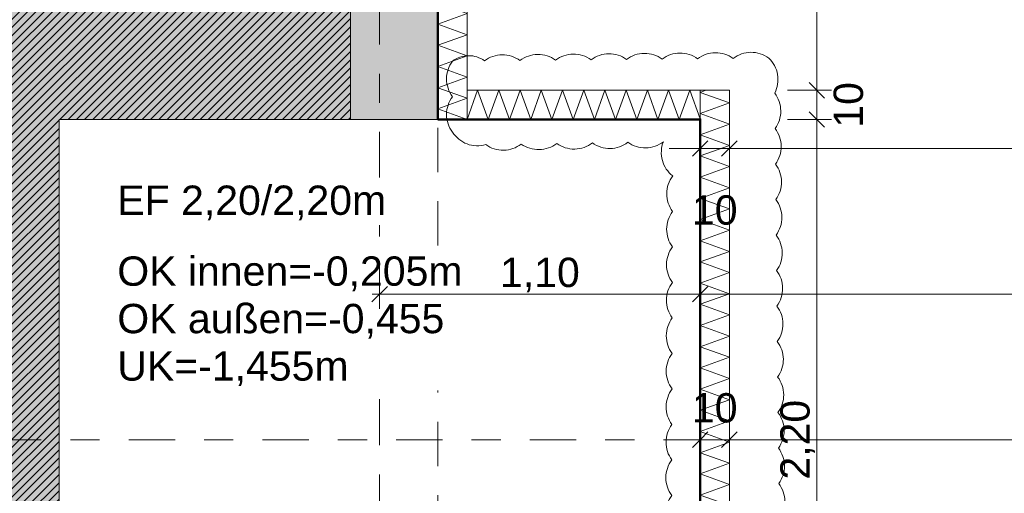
# Model space of a CAD drawing. Header units: metres. Extents: x -273 to 6, y -183 to 13.
# Tile 236 of 256: x -75.91 to -72.53, y -23.13 to -21.5. Entities that reach past the tile are written whole.
import ezdxf

# ---------------------------------------------------------------- set-up
doc = ezdxf.new("R2010")
doc.units = ezdxf.units.M
doc.header["$LTSCALE"] = 0.05
doc.header["$PDMODE"] = 1
doc.header["$PDSIZE"] = -2
doc.linetypes.add('ISO-02 Strichlinie', pattern=[3.81, 3.048, -0.762])
doc.linetypes.add('Linienart-53', pattern=[5.291531, 3.175, -1.058062, 0.352704, -0.705764])
doc.layers.get('0').update_dxf_attribs({"lineweight": 25})
for name, color, linetype, lineweight, true_color in [('00 -Bauelemente -Dämmung innen', 7, 'Continuous', 9, 0xff7fe6), ('30 -32 Gründung- 2 Flachgründungen u. Bodenplatten', 7, 'Continuous', 9, 0xff6633), ('30 -32 Gründung-4 Frostschürze', 7, 'Continuous', 9, 0x66aaff), ('70 -72 Beschriftung- 1 Beschriftung allgemein', 7, 'Continuous', 9, 0xff6633), ('70 -76 Bemaßung- 2 Allgemein', 7, 'Continuous', 5, 0x6666cc), ('70 -77 Revision- 2 Wolken', 7, 'Continuous', 18, 0x944cff)]:
    doc.layers.add(name, color=color, linetype=linetype, lineweight=lineweight, true_color=true_color)
for name, color, linetype, lineweight in [('30 -35 Decken- 2 Beläge- Dämmung', 7, 'Continuous', 9), ('70 -71 Achsen- 1 Gebäudeachsen', 7, 'Linienart-53', 18), ('Keine', 7, 'Continuous', 9)]:
    doc.layers.add(name, color=color, linetype=linetype, lineweight=lineweight)
doc.styles.add('Arial', font='arial.ttf')
doc.dimstyles.new('k+k_klein', dxfattribs={"dimtxt": 0.100689, "dimasz": 0.05302, "dimexe": 0.05, "dimexo": 0.15, "dimgap": 0.005, "dimtad": 1, "dimdec": 3, "dimtxsty": 'Arial', "dimblk": 'VW_SLASH-2', "dimblk1": 'VW_SLASH-2', "dimblk2": 'VW_SLASH-2', "dimcen": 0, "dimdle": 0.025, "dimadec": 3, "dimazin": 0, "dimtfac": 0.75, "dimtdec": 3, "dimtix": 1, "dimtmove": 0, "dimatfit": 0, "dimldrblk": 'VW_FILLEDARROW', "dimfxl": 0.1, "dimfxlon": 1, "dimfrac": 2, "dimtolj": 1, "dimarcsym": 0})

# ---------------------------------------------------------------- blocks, each defined once
blk = doc.blocks.new('_Achsen (3D)')
at = {"layer": '70 -71 Achsen- 1 Gebäudeachsen', "transparency": 33554687}
for p, q in [((-74.671, 3.8), (-74.671, -46.172)), ((-179.668, -22.947), (3.826, -22.947))]:
    blk.add_line(p, q, dxfattribs=at)
blk = doc.blocks.new('Gruppe-13')
at = {"color": 255, "linetype": 'Continuous', "lineweight": 5}
blk.add_wipeout([(-74.371, -21.847), (-73.571, -21.847), (-73.571, -21.747), (-74.371, -21.747)], dxfattribs=at).dxf.layer = '00 -Bauelemente -Dämmung innen'
blk = doc.blocks.new('Gruppe-14')
at = {"layer": '00 -Bauelemente -Dämmung innen', "color": 7, "transparency": 33554687, "flags": 128}
blk.add_lwpolyline([(-74.371, -21.847), (-74.3346, -21.747), (-74.2982, -21.847), (-74.2618, -21.747), (-74.2254, -21.847), (-74.189, -21.747), (-74.1526, -21.847), (-74.1162, -21.747), (-74.0798, -21.847), (-74.0434, -21.747), (-74.007, -21.847), (-73.9706, -21.747), (-73.9342, -21.847), (-73.8978, -21.747), (-73.8614, -21.847), (-73.825, -21.747), (-73.7886, -21.847), (-73.7523, -21.747), (-73.7159, -21.847), (-73.6795, -21.747), (-73.6431, -21.847), (-73.6067, -21.747), (-73.571, -21.845)], dxfattribs=at)
blk = doc.blocks.new('Gruppe-15')
at = {"layer": '00 -Bauelemente -Dämmung innen', "color": 7, "linetype": 'Continuous', "lineweight": 9, "transparency": 33554687}
blk.add_line((-74.371, -21.747), (-74.371, -21.847), dxfattribs=at)
blk = doc.blocks.new('Gruppe-16')
at = {"layer": '00 -Bauelemente -Dämmung innen', "color": 7, "linetype": 'Continuous', "lineweight": 9, "transparency": 33554687}
blk.add_line((-73.571, -21.847), (-73.571, -21.747), dxfattribs=at)
blk = doc.blocks.new('Gruppe-17')
at = {"color": 7, "transparency": 33554687}
for name in ['Gruppe-15', 'Gruppe-16']:
    blk.add_blockref(name, (0, 0), dxfattribs=at)
blk = doc.blocks.new('Gruppe-18')
at = {"layer": '00 -Bauelemente -Dämmung innen', "color": 7, "linetype": 'Continuous', "lineweight": 9, "transparency": 33554687}
blk.add_line((-73.571, -21.747), (-74.371, -21.747), dxfattribs=at)
blk = doc.blocks.new('Gruppe-19')
at = {"layer": '00 -Bauelemente -Dämmung innen', "color": 7, "linetype": 'Continuous', "lineweight": 9, "transparency": 33554687}
blk.add_line((-74.371, -21.847), (-73.571, -21.847), dxfattribs=at)
blk = doc.blocks.new('Gruppe-20')
at = {"color": 7, "transparency": 33554687}
for name in ['Gruppe-18', 'Gruppe-19']:
    blk.add_blockref(name, (0, 0), dxfattribs=at)
blk = doc.blocks.new('Gruppe-21')
at = {"layer": '00 -Bauelemente -Dämmung innen', "color": 7}
blk.add_blockref('Gruppe-13', (0, 0), dxfattribs=at)
at = {"color": 7, "transparency": 33554687}
for name in ['Gruppe-17', 'Gruppe-20']:
    blk.add_blockref(name, (0, 0), dxfattribs=at)
at = {"layer": '00 -Bauelemente -Dämmung innen', "color": 7, "transparency": 33554687}
blk.add_blockref('Gruppe-14', (0, 0), dxfattribs=at)
blk = doc.blocks.new('Gruppe-22')
at = {"layer": '00 -Bauelemente -Dämmung innen', "color": 7, "transparency": 33554687}
blk.add_blockref('Gruppe-21', (0, 0), dxfattribs=at)
at = {"layer": '00 -Bauelemente -Dämmung innen', "color": 0, "flags": 1}
for tag in ['prm0_value', 'prm1_value', 'prm2_value', 'prm3_value', 'prm4_value', 'prm5_value', 'prm6_value', 'IFC_UUID', 'instanceID', 'prm0_name', 'prm0_type', 'prm1_name', 'prm1_type', 'prm2_name', 'prm2_type', 'prm3_name', 'prm3_type', 'prm4_name', 'prm4_type', 'prm5_name', 'prm5_type', 'prm6_name', 'prm6_type']:
    blk.add_attdef(tag, (-74.371, -21.847), '', height=0.00018, dxfattribs=at)
blk = doc.blocks.new('Gruppe-23')
at = {"color": 255, "linetype": 'Continuous', "lineweight": 5}
blk.add_wipeout([(-73.471, -24.047), (-73.471, -21.747), (-73.571, -21.747), (-73.571, -24.047)], dxfattribs=at).dxf.layer = '00 -Bauelemente -Dämmung innen'
blk = doc.blocks.new('Gruppe-24')
at = {"layer": '00 -Bauelemente -Dämmung innen', "color": 7, "transparency": 33554687, "flags": 128}
blk.add_lwpolyline([(-73.471, -24.047), (-73.571, -24.0106), (-73.471, -23.9742), (-73.571, -23.9379), (-73.471, -23.9015), (-73.571, -23.8651), (-73.471, -23.8287), (-73.571, -23.7923), (-73.471, -23.7559), (-73.571, -23.7195), (-73.471, -23.6831), (-73.571, -23.6467), (-73.471, -23.6103), (-73.571, -23.5739), (-73.471, -23.5375), (-73.571, -23.5011), (-73.471, -23.4647), (-73.571, -23.4283), (-73.471, -23.3919), (-73.571, -23.3555), (-73.471, -23.3191), (-73.571, -23.2827), (-73.471, -23.2463), (-73.571, -23.2099), (-73.471, -23.1735), (-73.571, -23.1371), (-73.471, -23.1007), (-73.571, -23.0643), (-73.471, -23.0279), (-73.571, -22.9915), (-73.471, -22.9551), (-73.571, -22.9187), (-73.471, -22.8823), (-73.571, -22.8459), (-73.471, -22.8095), (-73.571, -22.7731), (-73.471, -22.7367), (-73.571, -22.7004), (-73.471, -22.664), (-73.571, -22.6276), (-73.471, -22.5912), (-73.571, -22.5548), (-73.471, -22.5184), (-73.571, -22.482), (-73.471, -22.4456), (-73.571, -22.4092), (-73.471, -22.3728), (-73.571, -22.3364), (-73.471, -22.3), (-73.571, -22.2636), (-73.471, -22.2272), (-73.571, -22.1908), (-73.471, -22.1544), (-73.571, -22.118), (-73.471, -22.0816), (-73.571, -22.0452), (-73.471, -22.0088), (-73.571, -21.9724), (-73.471, -21.936), (-73.571, -21.8996), (-73.471, -21.8632), (-73.571, -21.8268), (-73.471, -21.7904), (-73.571, -21.754), (-73.5518, -21.747)], dxfattribs=at)
blk = doc.blocks.new('Gruppe-25')
at = {"layer": '00 -Bauelemente -Dämmung innen', "color": 7, "linetype": 'Continuous', "lineweight": 9, "transparency": 33554687}
blk.add_line((-73.571, -24.047), (-73.471, -24.047), dxfattribs=at)
blk = doc.blocks.new('Gruppe-26')
at = {"layer": '00 -Bauelemente -Dämmung innen', "color": 7, "linetype": 'Continuous', "lineweight": 9, "transparency": 33554687}
blk.add_line((-73.471, -21.747), (-73.571, -21.747), dxfattribs=at)
blk = doc.blocks.new('Gruppe-27')
at = {"color": 7, "transparency": 33554687}
for name in ['Gruppe-26', 'Gruppe-25']:
    blk.add_blockref(name, (0, 0), dxfattribs=at)
blk = doc.blocks.new('Gruppe-28')
at = {"layer": '00 -Bauelemente -Dämmung innen', "color": 7, "linetype": 'Continuous', "lineweight": 9, "transparency": 33554687}
blk.add_line((-73.571, -21.747), (-73.571, -24.047), dxfattribs=at)
blk = doc.blocks.new('Gruppe-29')
at = {"layer": '00 -Bauelemente -Dämmung innen', "color": 7, "linetype": 'Continuous', "lineweight": 9, "transparency": 33554687}
blk.add_line((-73.471, -24.047), (-73.471, -21.747), dxfattribs=at)
blk = doc.blocks.new('Gruppe-30')
at = {"color": 7, "transparency": 33554687}
for name in ['Gruppe-28', 'Gruppe-29']:
    blk.add_blockref(name, (0, 0), dxfattribs=at)
blk = doc.blocks.new('Gruppe-31')
at = {"layer": '00 -Bauelemente -Dämmung innen', "color": 7}
blk.add_blockref('Gruppe-23', (0, 0), dxfattribs=at)
at = {"color": 7, "transparency": 33554687}
for name in ['Gruppe-27', 'Gruppe-30']:
    blk.add_blockref(name, (0, 0), dxfattribs=at)
at = {"layer": '00 -Bauelemente -Dämmung innen', "color": 7, "transparency": 33554687}
blk.add_blockref('Gruppe-24', (0, 0), dxfattribs=at)
blk = doc.blocks.new('Gruppe-32')
at = {"layer": '00 -Bauelemente -Dämmung innen', "color": 7, "transparency": 33554687}
blk.add_blockref('Gruppe-31', (0, 0), dxfattribs=at)
at = {"layer": '00 -Bauelemente -Dämmung innen', "color": 0, "flags": 1}
for tag in ['prm0_value', 'prm1_value', 'prm2_value', 'prm3_value', 'prm4_value', 'prm5_value', 'prm6_value', 'IFC_UUID', 'instanceID', 'prm0_name', 'prm0_type', 'prm1_name', 'prm1_type', 'prm2_name', 'prm2_type', 'prm3_name', 'prm3_type', 'prm4_name', 'prm4_type', 'prm5_name', 'prm5_type', 'prm6_name', 'prm6_type']:
    blk.add_attdef(tag, (-73.571, -24.047), '', height=0.00018, dxfattribs=at)
blk = doc.blocks.new('Gruppe-2387')
at = {"layer": '30 -32 Gründung- 2 Flachgründungen u. Bodenplatten', "flags": 128}
blk.add_lwpolyline([(-75.771, -21.847), (-73.571, -21.847), (-73.571, -24.047), (-75.771, -24.047)], close=True, dxfattribs=at)
at = {"color": 255}
for points in [[(-75.571, -22.2093), (-74.6426, -22.2093), (-74.6426, -22.047), (-75.571, -22.047)], [(-75.571, -22.7773), (-74.3798, -22.7773), (-74.3798, -22.2905), (-75.571, -22.2905)]]:
    blk.add_wipeout(points, dxfattribs=at).dxf.layer = '70 -72 Beschriftung- 1 Beschriftung allgemein'
at = {"layer": '70 -72 Beschriftung- 1 Beschriftung allgemein', "char_height": 0.100689, "attachment_point": 1, "line_spacing_factor": 0.970891, "style": 'Arial'}
for s, insert in [('EF 2,20/2,20m', (-75.571, -22.0741)), ('OK innen=-0,205m\\POK außen=-0,455\\PUK=-1,455m', (-75.571, -22.3175))]:
    blk.add_mtext(s, dxfattribs=dict(at, insert=insert))
blk = doc.blocks.new('Gruppe-2388')
at = {"color": 255, "linetype": 'Continuous', "lineweight": 5}
blk.add_wipeout([(-74.371, -21.847), (-74.371, -20.547), (-74.471, -20.547), (-74.471, -21.847)], dxfattribs=at).dxf.layer = '00 -Bauelemente -Dämmung innen'
blk = doc.blocks.new('Gruppe-2389')
at = {"layer": '00 -Bauelemente -Dämmung innen', "color": 7, "transparency": 33554687, "flags": 128}
blk.add_lwpolyline([(-74.371, -21.847), (-74.471, -21.8106), (-74.371, -21.7742), (-74.471, -21.7379), (-74.371, -21.7015), (-74.471, -21.6651), (-74.371, -21.6287), (-74.471, -21.5923), (-74.371, -21.5559), (-74.471, -21.5195), (-74.371, -21.4831), (-74.471, -21.4467), (-74.371, -21.4103), (-74.471, -21.3739), (-74.371, -21.3375), (-74.471, -21.3011), (-74.371, -21.2647), (-74.471, -21.2283), (-74.371, -21.1919), (-74.471, -21.1555), (-74.371, -21.1191), (-74.471, -21.0827), (-74.371, -21.0463), (-74.471, -21.0099), (-74.371, -20.9735), (-74.471, -20.9371), (-74.371, -20.9007), (-74.471, -20.8643), (-74.371, -20.8279), (-74.471, -20.7915), (-74.371, -20.7551), (-74.471, -20.7187), (-74.371, -20.6823), (-74.471, -20.6459), (-74.371, -20.6095), (-74.471, -20.5731), (-74.3993, -20.547)], dxfattribs=at)
blk = doc.blocks.new('Gruppe-2390')
at = {"layer": '00 -Bauelemente -Dämmung innen', "color": 7, "linetype": 'Continuous', "lineweight": 9, "transparency": 33554687}
blk.add_line((-74.471, -21.847), (-74.371, -21.847), dxfattribs=at)
blk = doc.blocks.new('Gruppe-2391')
at = {"layer": '00 -Bauelemente -Dämmung innen', "color": 7, "linetype": 'Continuous', "lineweight": 9, "transparency": 33554687}
blk.add_line((-74.371, -20.547), (-74.471, -20.547), dxfattribs=at)
blk = doc.blocks.new('Gruppe-2392')
at = {"color": 7, "transparency": 33554687}
for name in ['Gruppe-2391', 'Gruppe-2390']:
    blk.add_blockref(name, (0, 0), dxfattribs=at)
blk = doc.blocks.new('Gruppe-2393')
at = {"layer": '00 -Bauelemente -Dämmung innen', "color": 7, "linetype": 'Continuous', "lineweight": 9, "transparency": 33554687}
blk.add_line((-74.471, -20.547), (-74.471, -21.847), dxfattribs=at)
blk = doc.blocks.new('Gruppe-2394')
at = {"layer": '00 -Bauelemente -Dämmung innen', "color": 7, "linetype": 'Continuous', "lineweight": 9, "transparency": 33554687}
blk.add_line((-74.371, -21.847), (-74.371, -20.547), dxfattribs=at)
blk = doc.blocks.new('Gruppe-2395')
at = {"color": 7, "transparency": 33554687}
for name in ['Gruppe-2393', 'Gruppe-2394']:
    blk.add_blockref(name, (0, 0), dxfattribs=at)
blk = doc.blocks.new('Gruppe-2396')
at = {"layer": '00 -Bauelemente -Dämmung innen', "color": 7}
blk.add_blockref('Gruppe-2388', (0, 0), dxfattribs=at)
at = {"color": 7, "transparency": 33554687}
for name in ['Gruppe-2392', 'Gruppe-2395']:
    blk.add_blockref(name, (0, 0), dxfattribs=at)
at = {"layer": '00 -Bauelemente -Dämmung innen', "color": 7, "transparency": 33554687}
blk.add_blockref('Gruppe-2389', (0, 0), dxfattribs=at)
blk = doc.blocks.new('Gruppe-2397')
at = {"layer": '00 -Bauelemente -Dämmung innen', "color": 7, "transparency": 33554687}
blk.add_blockref('Gruppe-2396', (0, 0), dxfattribs=at)
at = {"layer": '00 -Bauelemente -Dämmung innen', "color": 0, "flags": 1}
for tag in ['prm0_value', 'prm1_value', 'prm2_value', 'prm3_value', 'prm4_value', 'prm5_value', 'prm6_value', 'IFC_UUID', 'instanceID', 'prm0_name', 'prm0_type', 'prm1_name', 'prm1_type', 'prm2_name', 'prm2_type', 'prm3_name', 'prm3_type', 'prm4_name', 'prm4_type', 'prm5_name', 'prm5_type', 'prm6_name', 'prm6_type']:
    blk.add_attdef(tag, (-74.471, -21.847), '', height=0.00018, dxfattribs=at)
blk = doc.blocks.new('Gruppe-2682')
at = {"layer": '70 -77 Revision- 2 Wolken', "transparency": 33554687, "flags": 128}
blk.add_lwpolyline([(-74.421, -21.6469, 0.162278), (-74.4413, -21.7078, 0.162278), (-74.421, -21.7688, 0.162278), (-74.4413, -21.8297, 0.162278), (-74.421, -21.8907, 0.162278), (-74.371, -21.9311, 0.162278), (-74.3068, -21.9334, 0.162278), (-74.2455, -21.9527, 0.162278), (-74.1849, -21.9314, 0.162278), (-74.1236, -21.9507, 0.162278), (-74.063, -21.9294, 0.162278), (-74.0017, -21.9488, 0.162278), (-73.9411, -21.9274, 0.162278), (-73.8798, -21.9468, 0.162278), (-73.8192, -21.9255, 0.162278), (-73.7579, -21.9448, 0.162278), (-73.6973, -21.9235, 0.162278), (-73.7009, -21.9877, 0.162278), (-73.6652, -22.0411, 0.162278), (-73.6857, -22.102, 0.162278), (-73.6656, -22.1631, 0.162278), (-73.6861, -22.224, 0.162278), (-73.666, -22.285, 0.162278), (-73.6865, -22.3459, 0.162278), (-73.6663, -22.4069, 0.162278), (-73.6868, -22.4678, 0.162278), (-73.6667, -22.5288, 0.162278), (-73.6872, -22.5897, 0.162278), (-73.6671, -22.6507, 0.162278), (-73.6876, -22.7116, 0.162278), (-73.6674, -22.7727, 0.162278), (-73.6879, -22.8336, 0.162278), (-73.6678, -22.8946, 0.162278), (-73.6883, -22.9555, 0.162278), (-73.6682, -23.0165, 0.162278), (-73.6887, -23.0774, 0.162278), (-73.6685, -23.1384, 0.162278), (-73.6891, -23.1993, 0.162278), (-73.6689, -23.2603, 0.162278), (-73.6894, -23.3212, 0.162278), (-73.6693, -23.3823, 0.162278), (-73.6898, -23.4432, 0.162278), (-73.6696, -23.5042, 0.162278), (-73.6902, -23.5651, 0.162278), (-73.67, -23.6261, 0.162278), (-73.6905, -23.687, 0.162278), (-73.6704, -23.748, 0.162278), (-73.6909, -23.8089, 0.162278), (-73.6708, -23.8699, 0.162278), (-73.7172, -23.9143, 0.162278), (-73.7278, -23.9777, 0.162278), (-73.788, -23.9555, 0.162278), (-73.8496, -23.9739, 0.162278), (-73.9099, -23.9516, 0.162278), (-73.9715, -23.97, 0.162278), (-74.0318, -23.9478, 0.162278), (-74.0933, -23.9662, 0.162278), (-74.1536, -23.944, 0.162278), (-74.2152, -23.9624, 0.162278), (-74.2755, -23.9401, 0.162278), (-74.3371, -23.9585, 0.162278), (-74.3973, -23.9363, 0.162278), (-74.4589, -23.9547, 0.162278), (-74.5183, -23.9793, 0.162278), (-74.551, -24.0346, 0.162278), (-74.5654, -24.0972, 0.162278), (-74.5395, -24.156, 0.162278), (-74.536, -24.2202, 0.162278), (-74.4948, -24.2694, 0.162278), (-74.4335, -24.2888, 0.162278), (-74.3728, -24.2675, 0.162278), (-74.3116, -24.2869, 0.162278), (-74.2509, -24.2656, 0.162278), (-74.1897, -24.285, 0.162278), (-74.129, -24.2637, 0.162278), (-74.0678, -24.2831, 0.162278), (-74.0071, -24.2618, 0.162278), (-73.9459, -24.2811, 0.162278), (-73.8852, -24.2599, 0.162278), (-73.824, -24.2792, 0.162278), (-73.7633, -24.258, 0.162278), (-73.7021, -24.2773, 0.162278), (-73.6414, -24.2561, 0.162278), (-73.5801, -24.2754, 0.162278), (-73.5195, -24.2542, 0.162278), (-73.4582, -24.2735, 0.162278), (-73.3976, -24.2522, 0.162278), (-73.3343, -24.2414, 0.162278), (-73.2901, -24.1947, 0.162278), (-73.2704, -24.1335, 0.162278), (-73.2914, -24.0728, 0.162278), (-73.2717, -24.0116, 0.162278), (-73.2927, -23.9509, 0.162278), (-73.273, -23.8897, 0.162278), (-73.2939, -23.829, 0.162278), (-73.2742, -23.7678, 0.162278), (-73.2952, -23.707, 0.162278), (-73.2755, -23.6459, 0.162278), (-73.2965, -23.5851, 0.162278), (-73.2768, -23.524, 0.162278), (-73.2977, -23.4632, 0.162278), (-73.278, -23.402, 0.162278), (-73.299, -23.3413, 0.162278), (-73.2793, -23.2801, 0.162278), (-73.3003, -23.2194, 0.162278), (-73.2806, -23.1582, 0.162278), (-73.3015, -23.0975, 0.162278), (-73.2818, -23.0363, 0.162278), (-73.3028, -22.9756, 0.162278), (-73.2831, -22.9144, 0.162278), (-73.3041, -22.8537, 0.162278), (-73.2844, -22.7925, 0.162278), (-73.3053, -22.7317, 0.162278), (-73.2856, -22.6706, 0.162278), (-73.3066, -22.6098, 0.162278), (-73.2869, -22.5487, 0.162278), (-73.3079, -22.4879, 0.162278), (-73.2882, -22.4267, 0.162278), (-73.3091, -22.366, 0.162278), (-73.2894, -22.3048, 0.162278), (-73.3104, -22.2441, 0.162278), (-73.2907, -22.1829, 0.162278), (-73.3116, -22.1222, 0.162278), (-73.292, -22.061, 0.162278), (-73.3129, -22.0003, 0.162278), (-73.2932, -21.9391, 0.162278), (-73.3142, -21.8783, 0.162278), (-73.2945, -21.8172, 0.162278), (-73.3154, -21.7564, 0.162278), (-73.3056, -21.6929, 0.162278), (-73.3359, -21.6362, 0.162278), (-73.3971, -21.6165, 0.162278), (-73.4578, -21.6374, 0.162278), (-73.519, -21.6177, 0.162278), (-73.5797, -21.6386, 0.162278), (-73.6409, -21.6189, 0.162278), (-73.7017, -21.6398, 0.162278), (-73.7628, -21.6201, 0.162278), (-73.8236, -21.641, 0.162278), (-73.8847, -21.6213, 0.162278), (-73.9455, -21.6422, 0.162278), (-74.0066, -21.6225, 0.162278), (-74.0674, -21.6434, 0.162278), (-74.1286, -21.6237, 0.162278), (-74.1893, -21.6446, 0.162278), (-74.2505, -21.6249, 0.162278), (-74.3112, -21.6458, 0.162278), (-74.3663, -21.628, 0.162278), (-74.421, -21.6469)], format="xyb", close=True, dxfattribs=at)
blk = doc.blocks.new('_FU_2D LP5 (2D)')
at = {"layer": '30 -32 Gründung- 2 Flachgründungen u. Bodenplatten', "linetype": 'ISO-02 Strichlinie', "flags": 128}
blk.add_lwpolyline([(-74.47099996, -24.04704198), (-74.47099996, -21.84704198)], dxfattribs=at)
at = {"layer": '00 -Bauelemente -Dämmung innen', "color": 7}
blk.add_blockref('Gruppe-22', (0, 0), dxfattribs=at)
blk.add_blockref('Gruppe-32', (0, 0), dxfattribs=at)
at = {"layer": '30 -35 Decken- 2 Beläge- Dämmung', "linetype": 'Continuous', "lineweight": 18, "true_color": 0xd9d9d9}
h = blk.add_hatch(dxfattribs=at)
h.set_pattern_fill('Schraffur grau', color=254, style=0, pattern_type=2)
h.set_pattern_definition([(45, (-88.613402, -25.839444), (0.014142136, -0.014142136), [])])
h.paths.add_polyline_path([(-75.77099996, -21.84704198), (-74.77099996, -21.84704198), (-74.77099996, -20.54704198), (-75.67099996, -20.54704198), (-75.67099996, -14.84704198), (-79.77099996, -14.84704198), (-79.77099996, -29.09704198), (-80.92099996, -29.09704198), (-80.92099996, -29.93902719), (-80.92109109, -29.93902719), (-80.92109109, -33.19704198), (-84.92099996, -33.19704198), (-84.92099996, -29.93902719), (-84.92109109, -29.93902719), (-84.92109109, -29.09704198), (-89.17099996, -29.09704198), (-89.17099996, -33.19704198), (-93.17109109, -33.19704198), (-93.17109109, -29.09704198), (-98.82099996, -29.09704198), (-98.82099996, -34.09704198), (-75.67099996, -34.09704198), (-75.67099996, -30.59704198), (-73.67099996, -30.59704198), (-73.67099996, -35.19704198), (-74.57099996, -35.19704198), (-74.57099996, -38.67204198), (-73.89599996, -38.67204198), (-73.89599996, -39.34704198), (-67.52099996, -39.34704198), (-67.52099996, -38.34704198), (-65.32099996, -38.34704198), (-65.32099996, -39.34704198), (-59.27099996, -39.34704198), (-59.27099996, -38.34704198), (-57.07099996, -38.34704198), (-57.07099996, -39.34704198), (-50.67099996, -39.34704198), (-50.67099996, -28.29704198), (-56.92099996, -28.29704198), (-56.92099996, -32.44704198), (-59.42099996, -32.44704198), (-59.42099996, -28.29704198), (-65.17099996, -28.29704198), (-65.17099996, -32.44704198), (-67.67099996, -32.44704198), (-67.67099996, -28.29704198), (-73.57099996, -28.29704198), (-73.57099996, -29.29704198), (-75.77099996, -29.29704198), (-75.77099996, -27.09704198), (-74.77099996, -27.09704198), (-74.77099996, -24.04704198), (-75.77099996, -24.04704198)])
at = {"layer": 'Keine', "linetype": 'Continuous', "lineweight": 0, "transparency": 33554511}
h = blk.add_hatch(color=43, dxfattribs=at)
h.paths.add_polyline_path([(-75.67109109, -30.59704198), (-73.67099996, -30.59704198), (-73.67099996, -35.19704198), (-74.57099996, -35.19704198), (-74.57099996, -38.67204198), (-73.89599996, -38.67204198), (-73.89599996, -39.34704198), (-67.52099996, -39.34704198), (-67.52099996, -38.34704198), (-65.32099996, -38.34704198), (-65.32099996, -39.34704198), (-59.27099996, -39.34704198), (-59.27099996, -38.34704198), (-57.07099996, -38.34704198), (-57.07099996, -39.34704198), (-50.67099996, -39.34704198), (-50.67099996, -28.29704198), (-56.92099996, -28.29704198), (-56.92099996, -32.44704198), (-59.42099996, -32.44704198), (-59.42099996, -28.29704198), (-65.17099996, -28.29704198), (-65.17099996, -32.44704198), (-67.67099996, -32.44704198), (-67.67099996, -28.29704198), (-73.57099996, -28.29704198), (-73.57099996, -29.29704198), (-75.77099996, -29.29704198), (-75.77099996, -27.09704198), (-74.77099996, -27.09704198), (-74.77099996, -24.04704198), (-75.77099996, -24.04704198), (-75.77099996, -21.84704198), (-74.77099996, -21.84704198), (-74.77099996, -20.54704198), (-75.67109109, -20.54704198), (-75.67109109, -10.69704198), (-75.42109109, -10.69704198), (-75.42109109, -9.44704198), (-81.42109109, -9.44704198), (-81.42109109, -13.94704198), (-84.42109109, -13.94704198), (-84.42109109, -6.44704198), (-81.95609109, -6.44704198), (-81.95609109, -3.29008264), (-84.69599996, -3.29008264), (-84.69599996, -0.54704198), (-88.07099996, -0.54704198), (-88.07099996, -2.44704198), (-89.37099996, -2.44704198), (-89.37099996, -0.54704198), (-89.57099996, -0.54704198), (-89.57099996, -2.89008719), (-92.77099996, -2.89008719), (-92.77099996, -0.54704198), (-93.72109109, -0.54704198), (-93.72109109, -8.09704198), (-92.67109109, -8.09704198), (-92.67109109, -6.44704198), (-89.67109109, -6.44704198), (-89.67109109, -13.94704198), (-92.67109109, -13.94704198), (-92.67109109, -9.29704198), (-98.82109109, -9.29704198), (-98.82109109, -11.09704198), (-94.09609109, -11.09704198), (-94.09609109, -23.54704198), (-98.82109109, -23.54704198), (-98.82109109, -34.09704198), (-75.67109109, -34.09704198)])
h.paths.add_polyline_path([(-89.17109109, -33.19704198), (-93.17109109, -33.19704198), (-93.17109109, -29.19704198), (-89.17109109, -29.19704198)])
h.paths.add_polyline_path([(-84.92109109, -29.19704198), (-80.92109109, -29.19704198), (-80.92109109, -33.19704198), (-84.92109109, -33.19704198)])
h.paths.add_polyline_path([(-85.12109109, -17.39704198), (-80.72109109, -17.39704198), (-80.72109109, -25.49704198), (-85.12109109, -25.49704198)])
h.paths.add_polyline_path([(-88.97109109, -25.49704198), (-93.37109109, -25.49704198), (-93.37109109, -17.39704198), (-88.97109109, -17.39704198)])
at = {"layer": '30 -35 Decken- 2 Beläge- Dämmung', "flags": 128}
blk.add_lwpolyline([(-75.77099996, -29.29704198), (-75.77099996, -27.09704198), (-74.77099996, -27.09704198), (-74.77099996, -24.04704198), (-75.77099996, -24.04704198), (-75.77099996, -21.84704198), (-74.77099996, -21.84704198), (-74.77099996, -20.54704198), (-75.67099996, -20.54704198), (-75.67099996, -14.84704198), (-79.77099996, -14.84704198), (-79.77099996, -29.09704198)], dxfattribs=at)
at = {"layer": 'Keine', "flags": 128}
blk.add_lwpolyline([(-75.77099996, -29.29704198), (-75.77099996, -27.09704198), (-74.77099996, -27.09704198), (-74.77099996, -24.04704198), (-75.77099996, -24.04704198), (-75.77099996, -21.84704198), (-74.77099996, -21.84704198), (-74.77099996, -20.54704198), (-75.67109109, -20.54704198), (-75.67109109, -10.69704198), (-75.42109109, -10.69704198), (-75.42109109, -9.44704198), (-81.42109109, -9.44704198), (-81.42109109, -13.94704198), (-84.42109109, -13.94704198), (-84.42109109, -6.44704198), (-81.95609109, -6.44704198), (-81.95609109, -3.29008264), (-84.69599996, -3.29008264), (-84.69599996, -0.54704198), (-88.07099996, -0.54704198)], dxfattribs=at)
at = {"layer": '30 -32 Gründung- 2 Flachgründungen u. Bodenplatten', "color": 7}
blk.add_blockref('Gruppe-2387', (0, 0), dxfattribs=at)
at = {"layer": '00 -Bauelemente -Dämmung innen', "color": 7}
blk.add_blockref('Gruppe-2397', (0, 0), dxfattribs=at)
at = {"layer": '30 -32 Gründung-4 Frostschürze', "linetype": 'Continuous', "lineweight": 0, "transparency": 33554534}
blk.add_hatch(color=161, dxfattribs=at).paths.add_polyline_path([(-74.47099996, -20.54704198), (-74.47099996, -21.84704198), (-74.77099996, -21.84704198), (-74.77099996, -20.54704198)])
at = {"layer": '30 -32 Gründung-4 Frostschürze', "flags": 128}
blk.add_lwpolyline([(-74.47099996, -20.54704198), (-74.47099996, -21.84704198), (-74.77099996, -21.84704198), (-74.77099996, -20.54704198)], close=True, dxfattribs=at)
at = {"layer": '70 -72 Beschriftung- 1 Beschriftung allgemein', "color": 103, "lineweight": 50, "true_color": 0x66cc7f, "flags": 128}
blk.add_lwpolyline([(-67.67099996, -27.99704198), (-73.57099996, -27.99704198), (-73.57099996, -27.09704198), (-74.47099996, -27.09704198), (-74.47099996, -24.04704198), (-73.57099996, -24.04704198), (-73.57099996, -21.84704198), (-74.47099996, -21.84704198), (-74.47099996, -20.54704198), (-73.67099996, -20.54704198), (-73.67099996, -20.14704198), (-68.12099996, -20.14704198)], dxfattribs=at)
at = {"layer": '70 -77 Revision- 2 Wolken'}
blk.add_blockref('Gruppe-2682', (0, 0), dxfattribs=at)
blk = doc.blocks.new('VW_SLASH-2')
at = {"color": 0, "linetype": 'ByBlock', "lineweight": -2, "transparency": 16777216}
blk.add_line((0.472, 0), (-1, 0), dxfattribs=at)
at = {"color": 0, "lineweight": 5, "transparency": 16777216, "flags": 128}
blk.add_lwpolyline([(0.5, 0.5), (-0.5, -0.5)], dxfattribs=at)
blk = doc.blocks.new('*D3494')
at = {"layer": '70 -76 Bemaßung- 2 Allgemein', "color": 0, "lineweight": -2}
for p, q in [((-73.271, -20.647), (-73.121, -20.647)), ((-73.171, -21.694), (-73.171, -20.7001)), ((-73.271, -21.747), (-73.121, -21.747))]:
    blk.add_line(p, q, dxfattribs=at)
at = {"layer": 'Defpoints', "color": 0}
for p in [(-73.571, -20.647), (-73.171, -20.647), (-73.471, -21.747)]:
    blk.add_point(p, dxfattribs=at)
at = {"layer": '70 -76 Bemaßung- 2 Allgemein', "color": 0, "lineweight": -2, "xscale": 0.05302001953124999, "yscale": 0.05302001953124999, "zscale": 0.05302001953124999}
for p, rotation in [((-73.171, -20.647), 90), ((-73.171, -21.747), 270)]:
    blk.add_blockref('VW_SLASH-2', p, dxfattribs=dict(at, rotation=rotation))
at = {"layer": '70 -76 Bemaßung- 2 Allgemein', "color": 0, "insert": (-73.2365, -21.197), "char_height": 0.10069, "attachment_point": 5, "rotation": 90, "style": 'Arial'}
blk.add_mtext('\\A1;1,10', dxfattribs=at)
blk = doc.blocks.new('VW_FILLEDARROW')
at = {"linetype": 'Continuous', "lineweight": 0, "transparency": 16777216}
blk.add_hatch(color=0, dxfattribs=at).paths.add_polyline_path([(-2.829, 0.758), (0, 0), (-2.829, -0.758)])
at = {"color": 0, "lineweight": 5, "transparency": 16777216, "flags": 128}
blk.add_lwpolyline([(-2.829, 0.758), (0, 0), (-2.829, -0.758)], close=True, dxfattribs=at)
blk = doc.blocks.new('*D3495')
at = {"layer": '70 -76 Bemaßung- 2 Allgemein', "color": 0, "lineweight": -2}
for p, q in [((-73.171, -21.694), (-73.171, -21.641)), ((-73.271, -21.747), (-73.121, -21.747)), ((-73.171, -21.847), (-73.171, -21.747)), ((-73.271, -21.847), (-73.121, -21.847)), ((-73.171, -21.9001), (-73.171, -21.9531))]:
    blk.add_line(p, q, dxfattribs=at)
at = {"layer": 'Defpoints', "color": 0}
for p in [(-73.471, -21.747), (-73.171, -21.747), (-73.571, -21.847)]:
    blk.add_point(p, dxfattribs=at)
at = {"layer": '70 -76 Bemaßung- 2 Allgemein', "color": 0, "lineweight": -2, "xscale": 0.05302001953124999, "yscale": 0.05302001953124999, "zscale": 0.05302001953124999}
for p, rotation in [((-73.171, -21.747), 270), ((-73.171, -21.847), 90)]:
    blk.add_blockref('VW_SLASH-2', p, dxfattribs=dict(at, rotation=rotation))
at = {"layer": '70 -76 Bemaßung- 2 Allgemein', "color": 0, "insert": (-73.0621, -21.797), "char_height": 0.10069, "attachment_point": 5, "rotation": 90, "style": 'Arial'}
blk.add_mtext('\\A1;10', dxfattribs=at)
blk = doc.blocks.new('*D3496')
at = {"layer": '70 -76 Bemaßung- 2 Allgemein', "color": 0, "lineweight": -2}
for p, q in [((-73.271, -21.847), (-73.121, -21.847)), ((-73.171, -23.994), (-73.171, -21.9001)), ((-73.271, -24.047), (-73.121, -24.047))]:
    blk.add_line(p, q, dxfattribs=at)
at = {"layer": 'Defpoints', "color": 0}
for p in [(-73.571, -21.847), (-73.171, -21.847), (-73.571, -24.047)]:
    blk.add_point(p, dxfattribs=at)
at = {"layer": '70 -76 Bemaßung- 2 Allgemein', "color": 0, "lineweight": -2, "xscale": 0.05302001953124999, "yscale": 0.05302001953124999, "zscale": 0.05302001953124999}
for p, rotation in [((-73.171, -21.847), 90), ((-73.171, -24.047), 270)]:
    blk.add_blockref('VW_SLASH-2', p, dxfattribs=dict(at, rotation=rotation))
at = {"layer": '70 -76 Bemaßung- 2 Allgemein', "color": 0, "insert": (-73.2365, -22.947), "char_height": 0.10069, "attachment_point": 5, "rotation": 90, "style": 'Arial'}
blk.add_mtext('\\A1;2,20', dxfattribs=at)
blk = doc.blocks.new('*D3790')
at = {"layer": '70 -76 Bemaßung- 2 Allgemein', "color": 0, "lineweight": -2}
for p, q in [((-73.471, -21.897), (-73.471, -21.997)), ((-73.624, -21.947), (-73.677, -21.947)), ((-73.471, -21.947), (-73.571, -21.947)), ((-73.418, -21.947), (-73.365, -21.947)), ((-73.571, -21.997), (-73.571, -21.997))]:
    blk.add_line(p, q, dxfattribs=at)
at = {"layer": 'Defpoints', "color": 0}
for p in [(-73.471, -21.747), (-73.571, -21.847), (-73.571, -21.947)]:
    blk.add_point(p, dxfattribs=at)
at = {"layer": '70 -76 Bemaßung- 2 Allgemein', "color": 0, "lineweight": -2, "xscale": 0.05302001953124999, "yscale": 0.05302001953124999, "zscale": 0.05302001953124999}
blk.add_blockref('VW_SLASH-2', (-73.571, -21.947), dxfattribs=at)
at = {"layer": '70 -76 Bemaßung- 2 Allgemein', "color": 0, "lineweight": -2, "xscale": 0.05302001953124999, "yscale": 0.05302001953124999, "zscale": 0.05302001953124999, "rotation": 180}
blk.add_blockref('VW_SLASH-2', (-73.471, -21.947), dxfattribs=at)
at = {"layer": '70 -76 Bemaßung- 2 Allgemein', "color": 0, "insert": (-73.521, -22.1587), "char_height": 0.10069, "attachment_point": 5, "style": 'Arial'}
blk.add_mtext('\\A1;10', dxfattribs=at)
blk = doc.blocks.new('*D3791')
at = {"layer": '70 -76 Bemaßung- 2 Allgemein', "color": 0, "lineweight": -2}
for p, q in [((-73.471, -21.897), (-73.471, -21.997)), ((-68.221, -21.897), (-68.221, -21.997)), ((-68.274, -21.947), (-73.418, -21.947))]:
    blk.add_line(p, q, dxfattribs=at)
at = {"layer": 'Defpoints', "color": 0}
for p in [(-73.471, -21.747), (-68.221, -21.747), (-73.471, -21.947)]:
    blk.add_point(p, dxfattribs=at)
at = {"layer": '70 -76 Bemaßung- 2 Allgemein', "color": 0, "lineweight": -2, "xscale": 0.05302001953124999, "yscale": 0.05302001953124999, "zscale": 0.05302001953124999, "rotation": 180}
blk.add_blockref('VW_SLASH-2', (-73.471, -21.947), dxfattribs=at)
at = {"layer": '70 -76 Bemaßung- 2 Allgemein', "color": 0, "lineweight": -2, "xscale": 0.05302001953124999, "yscale": 0.05302001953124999, "zscale": 0.05302001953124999}
blk.add_blockref('VW_SLASH-2', (-68.221, -21.947), dxfattribs=at)
at = {"layer": '70 -76 Bemaßung- 2 Allgemein', "color": 0, "insert": (-70.846, -21.8816), "char_height": 0.10069, "attachment_point": 5, "style": 'Arial'}
blk.add_mtext('\\A1;5,25', dxfattribs=at)
blk = doc.blocks.new('*D3804')
at = {"layer": '70 -76 Bemaßung- 2 Allgemein', "color": 0, "lineweight": -2}
for p, q in [((-73.571, -22.847), (-73.571, -22.997)), ((-73.471, -23.047), (-73.471, -22.897)), ((-73.624, -22.947), (-73.677, -22.947)), ((-73.471, -22.947), (-73.571, -22.947)), ((-73.418, -22.947), (-73.365, -22.947))]:
    blk.add_line(p, q, dxfattribs=at)
at = {"layer": 'Defpoints', "color": 0}
for p in [(-73.571, -21.847), (-73.571, -22.947), (-73.471, -24.147)]:
    blk.add_point(p, dxfattribs=at)
at = {"layer": '70 -76 Bemaßung- 2 Allgemein', "color": 0, "lineweight": -2, "xscale": 0.05302001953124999, "yscale": 0.05302001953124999, "zscale": 0.05302001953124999}
blk.add_blockref('VW_SLASH-2', (-73.571, -22.947), dxfattribs=at)
at = {"layer": '70 -76 Bemaßung- 2 Allgemein', "color": 0, "lineweight": -2, "xscale": 0.05302001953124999, "yscale": 0.05302001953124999, "zscale": 0.05302001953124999, "rotation": 180}
blk.add_blockref('VW_SLASH-2', (-73.471, -22.947), dxfattribs=at)
at = {"layer": '70 -76 Bemaßung- 2 Allgemein', "color": 0, "insert": (-73.521, -22.8381), "char_height": 0.10069, "attachment_point": 5, "style": 'Arial'}
blk.add_mtext('\\A1;10', dxfattribs=at)
blk = doc.blocks.new('*D3805')
at = {"layer": '70 -76 Bemaßung- 2 Allgemein', "color": 0, "lineweight": -2}
for p, q in [((-51.946, -22.847), (-51.946, -22.997)), ((-73.471, -23.047), (-73.471, -22.897)), ((-51.999, -22.947), (-73.418, -22.947))]:
    blk.add_line(p, q, dxfattribs=at)
at = {"layer": 'Defpoints', "color": 0}
for p in [(-51.946, -21.047), (-73.471, -22.947), (-73.471, -24.147)]:
    blk.add_point(p, dxfattribs=at)
at = {"layer": '70 -76 Bemaßung- 2 Allgemein', "color": 0, "lineweight": -2, "xscale": 0.05302001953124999, "yscale": 0.05302001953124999, "zscale": 0.05302001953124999, "rotation": 180}
blk.add_blockref('VW_SLASH-2', (-73.471, -22.947), dxfattribs=at)
at = {"layer": '70 -76 Bemaßung- 2 Allgemein', "color": 0, "lineweight": -2, "xscale": 0.05302001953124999, "yscale": 0.05302001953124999, "zscale": 0.05302001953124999}
blk.add_blockref('VW_SLASH-2', (-51.946, -22.947), dxfattribs=at)
at = {"layer": '70 -76 Bemaßung- 2 Allgemein', "color": 0, "insert": (-62.7085, -22.8648), "char_height": 0.100689, "attachment_point": 5, "style": 'Arial'}
blk.add_mtext('\\A1;21,52\\S5^ ;', dxfattribs=at)
blk = doc.blocks.new('*D3808')
at = {"layer": '70 -76 Bemaßung- 2 Allgemein', "color": 0, "lineweight": -2}
for p, q in [((-74.671, -22.347), (-74.671, -22.497)), ((-73.571, -22.347), (-73.571, -22.497)), ((-73.624, -22.447), (-74.618, -22.447))]:
    blk.add_line(p, q, dxfattribs=at)
at = {"layer": 'Defpoints', "color": 0}
for p in [(-74.671, -19.947), (-73.571, -21.847), (-74.671, -22.447)]:
    blk.add_point(p, dxfattribs=at)
at = {"layer": '70 -76 Bemaßung- 2 Allgemein', "color": 0, "lineweight": -2, "xscale": 0.05302001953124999, "yscale": 0.05302001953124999, "zscale": 0.05302001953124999, "rotation": 180}
blk.add_blockref('VW_SLASH-2', (-74.671, -22.447), dxfattribs=at)
at = {"layer": '70 -76 Bemaßung- 2 Allgemein', "color": 0, "lineweight": -2, "xscale": 0.05302001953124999, "yscale": 0.05302001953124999, "zscale": 0.05302001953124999}
blk.add_blockref('VW_SLASH-2', (-73.571, -22.447), dxfattribs=at)
at = {"layer": '70 -76 Bemaßung- 2 Allgemein', "color": 0, "insert": (-74.121, -22.3816), "char_height": 0.10069, "attachment_point": 5, "style": 'Arial'}
blk.add_mtext('\\A1;1,10', dxfattribs=at)
blk = doc.blocks.new('*D3809')
at = {"layer": '70 -76 Bemaßung- 2 Allgemein', "color": 0, "lineweight": -2}
for p, q in [((-73.571, -22.347), (-73.571, -22.497)), ((-68.121, -22.347), (-68.121, -22.497)), ((-68.174, -22.447), (-73.518, -22.447))]:
    blk.add_line(p, q, dxfattribs=at)
at = {"layer": 'Defpoints', "color": 0}
for p in [(-68.121, -21.647), (-73.571, -21.847), (-73.571, -22.447)]:
    blk.add_point(p, dxfattribs=at)
at = {"layer": '70 -76 Bemaßung- 2 Allgemein', "color": 0, "lineweight": -2, "xscale": 0.05302001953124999, "yscale": 0.05302001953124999, "zscale": 0.05302001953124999, "rotation": 180}
blk.add_blockref('VW_SLASH-2', (-73.571, -22.447), dxfattribs=at)
at = {"layer": '70 -76 Bemaßung- 2 Allgemein', "color": 0, "lineweight": -2, "xscale": 0.05302001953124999, "yscale": 0.05302001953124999, "zscale": 0.05302001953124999}
blk.add_blockref('VW_SLASH-2', (-68.121, -22.447), dxfattribs=at)
at = {"layer": '70 -76 Bemaßung- 2 Allgemein', "color": 0, "insert": (-70.846, -22.3818), "char_height": 0.10069, "attachment_point": 5, "style": 'Arial'}
blk.add_mtext('\\A1;5,45', dxfattribs=at)
blk = doc.blocks.new('Gruppe-2805')
at = {"layer": '70 -76 Bemaßung- 2 Allgemein'}
for base, p1, p2, text, override, picture, middle in [((-73.171, -20.647), (-73.471, -21.747), (-73.571, -20.647), '1,10', {"dimtxt": 0.100689, "dimgap": 0.005, "dimpost": '<>', "dimtxsty": 'Arial', "dimtmove": 2}, '*D3494', (-73.2365, -21.197)), ((-73.171, -21.747), (-73.571, -21.847), (-73.471, -21.747), '10', {"dimtxt": 0.100689, "dimgap": 0.005, "dimpost": '<>', "dimtxsty": 'Arial', "dimtix": 0, "dimtmove": 2}, '*D3495', (-73.0621, -21.797)), ((-73.171, -21.847), (-73.571, -24.047), (-73.571, -21.847), '2,20', {"dimtxt": 0.100689, "dimgap": 0.005, "dimpost": '<>', "dimtxsty": 'Arial', "dimtmove": 2}, '*D3496', (-73.2365, -22.947))]:
    dim = blk.add_linear_dim(base=base, p1=p1, p2=p2, angle=270, text=text, dimstyle='k+k_klein', override=override, dxfattribs=at)
    dim.commit()
    dim.dimension.update_dxf_attribs({"geometry": picture, "text_midpoint": middle})
blk = doc.blocks.new('Gruppe-2821')
at = {"layer": '70 -76 Bemaßung- 2 Allgemein'}
for base, p1, p2, text, override, picture, middle in [((-73.57099996, -21.94704198), (-73.47099996, -21.74704198), (-73.57099996, -21.84704198), '10', {"dimtxt": 0.100689, "dimgap": 0.005, "dimdec": 8, "dimpost": '<>', "dimtxsty": 'Arial', "dimtix": 0, "dimtmove": 2}, '*D3790', (-73.52099996, -22.15874666)), ((-73.47099996, -21.94704198), (-68.22099996, -21.74704198), (-73.47099996, -21.74704198), '5,25', {"dimtxt": 0.100689, "dimgap": 0.005, "dimdec": 8, "dimpost": '<>', "dimtxsty": 'Arial', "dimtmove": 2}, '*D3791', (-70.84599996, -21.88157844))]:
    dim = blk.add_linear_dim(base=base, p1=p1, p2=p2, text=text, dimstyle='k+k_klein', override=override, dxfattribs=at)
    dim.commit()
    dim.dimension.update_dxf_attribs({"geometry": picture, "text_midpoint": middle})
blk = doc.blocks.new('Gruppe-2822')
at = {"layer": '70 -76 Bemaßung- 2 Allgemein'}
for base, p1, p2, text, override, picture, middle in [((-73.47099996, -22.94704198), (-51.94599996, -21.04704198), (-73.47099996, -24.14704198), '21,52\\S5^ ;', {"dimtxt": 0.100689, "dimgap": 0.005, "dimdec": 8, "dimpost": '<>', "dimtxsty": 'Arial', "dimtmove": 2}, '*D3805', (-62.70849996, -22.86484735)), ((-73.57099996, -22.94704198), (-73.47099996, -24.14704198), (-73.57099996, -21.84704198), '10', {"dimtxt": 0.100689, "dimgap": 0.005, "dimdec": 8, "dimpost": '<>', "dimtxsty": 'Arial', "dimtix": 0, "dimtmove": 2}, '*D3804', (-73.52099996, -22.83814042))]:
    dim = blk.add_linear_dim(base=base, p1=p1, p2=p2, text=text, dimstyle='k+k_klein', override=override, dxfattribs=at)
    dim.commit()
    dim.dimension.update_dxf_attribs({"geometry": picture, "text_midpoint": middle})
blk = doc.blocks.new('Gruppe-2823')
at = {"layer": '70 -76 Bemaßung- 2 Allgemein'}
for base, p1, p2, text, picture, middle in [((-74.67099996, -22.44704198), (-73.57099996, -21.84704198), (-74.67099996, -19.94704198), '1,10', '*D3808', (-74.12099996, -22.38157844)), ((-73.57099996, -22.44704198), (-68.12099996, -21.64704198), (-73.57099996, -21.84704198), '5,45', '*D3809', (-70.84599996, -22.38177982))]:
    dim = blk.add_linear_dim(base=base, p1=p1, p2=p2, text=text, dimstyle='k+k_klein', override={"dimtxt": 0.100689, "dimgap": 0.005, "dimdec": 8, "dimpost": '<>', "dimtxsty": 'Arial', "dimtmove": 2}, dxfattribs=at)
    dim.commit()
    dim.dimension.update_dxf_attribs({"geometry": picture, "text_midpoint": middle})
blk = doc.blocks.new('_FU_2D Bemaßung_ Beschriftung (3D)')
at = {"layer": '70 -76 Bemaßung- 2 Allgemein'}
for name in ['Gruppe-2805', 'Gruppe-2823', 'Gruppe-2822', 'Gruppe-2821']:
    blk.add_blockref(name, (0, 0), dxfattribs=at)

msp = doc.modelspace()

# ---------------------------------------------------------------- block references
at = {"layer": 'Keine', "color": 1}
msp.add_blockref('_Achsen (3D)', (0, 0), dxfattribs=at)

# ---------------------------------------------------------------- next in the draw order: block references
msp.add_blockref('_FU_2D LP5 (2D)', (0, 0), dxfattribs=at)

# ---------------------------------------------------------------- next in the draw order: block references
msp.add_blockref('_FU_2D Bemaßung_ Beschriftung (3D)', (0, 0), dxfattribs=at)

doc.saveas('drawing.dxf')
